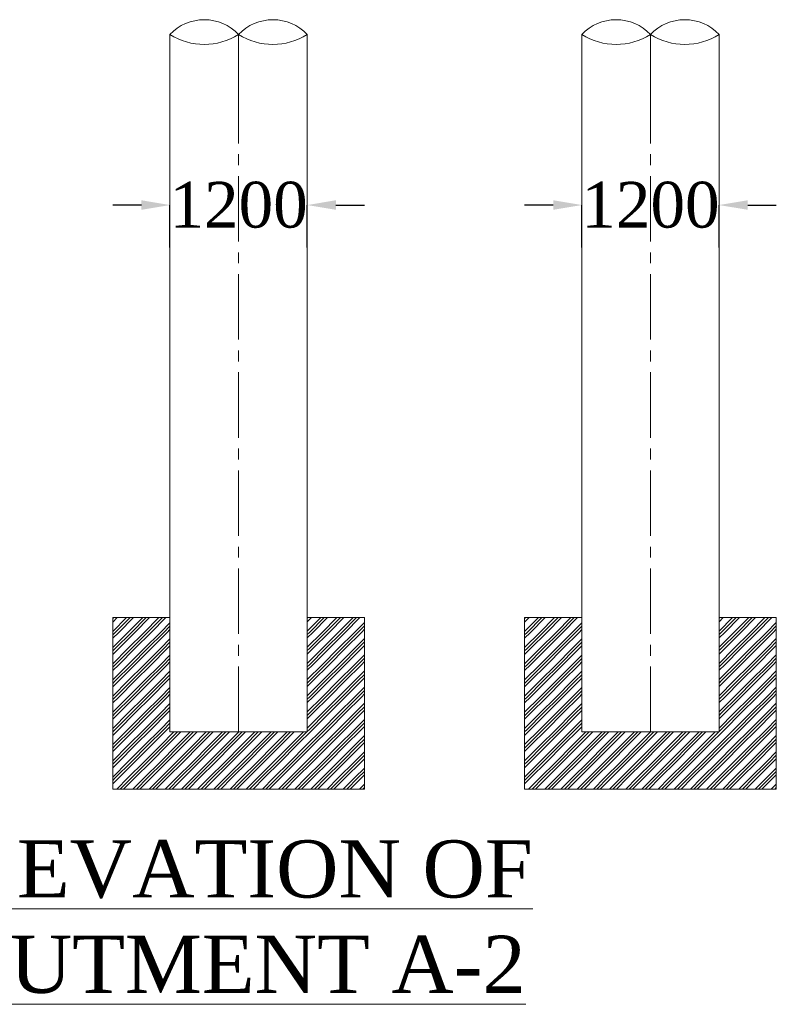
# Model space of a CAD drawing. Header units: millimetres. Extents: x 103078 to 25259364, y -3207472 to 1158446.
# Tile 12 of 40: x 13500008 to 13513236, y 1028716 to 1045925. Entities that reach past the tile are written whole.
import ezdxf

# ---------------------------------------------------------------- set-up
doc = ezdxf.new("R2010")
doc.units = ezdxf.units.MM
doc.header["$LTSCALE"] = 60
doc.header["$MEASUREMENT"] = 0
doc.linetypes.add('CENTER2', pattern=[28.575, 19.05, -3.175, 3.175, -3.175])
doc.layers.add('TEXT', color=7, linetype='Continuous')
doc.styles.add('PDF Arial Bold', font='times.ttf')
doc.dimstyles.get("Standard").update_dxf_attribs({"dimtxt": 400, "dimasz": 215, "dimexe": 0.18, "dimexo": 0.0625, "dimgap": 0.09, "dimtad": 0, "dimtih": 1, "dimtoh": 1, "dimdec": 0, "dimzin": 4, "dimdsep": 46, "dimtxsty": 'Standard', "dimblk": 'OPEN90', "dimcen": 0, "dimadec": 0, "dimazin": 1, "dimtfac": 1, "dimtdec": 0, "dimtix": 1, "dimtofl": 0, "dimtmove": 0, "dimatfit": 3, "dimldrblk": 'OPEN30', "dimfxl": 1, "dimtolj": 1, "dimtzin": 0, "dimarcsym": 0})

# ---------------------------------------------------------------- blocks, each defined once
blk = doc.blocks.new('*D357')
at = {"color": 0, "linetype": 'Continuous', "lineweight": -2, "ltscale": 2, "transparency": 16777216}
for p, q in [((13502136, 1042685), (13501636, 1042685)), ((13502636, 1041942), (13502636, 1042686)), ((13505036, 1041942), (13505036, 1042686)), ((13505536, 1042685), (13506036, 1042685))]:
    blk.add_line(p, q, dxfattribs=at)
at = {"color": 0, "linetype": 'Continuous', "lineweight": 9, "ltscale": 2, "transparency": 16777216}
for points in [[(13502136, 1042769), (13502136, 1042602), (13502636, 1042685)], [(13505536, 1042769), (13505536, 1042602), (13505036, 1042685)]]:
    blk.add_solid(points, dxfattribs=at)
at = {"layer": 'Defpoints', "color": 0, "linetype": 'Continuous', "lineweight": 9, "ltscale": 2, "transparency": 16777216}
for p in [(13505036, 1042685), (13502636, 1041942), (13505036, 1041942)]:
    blk.add_point(p, dxfattribs=at)
at = {"color": 0, "linetype": 'Continuous', "lineweight": 9, "ltscale": 2, "transparency": 16777216, "insert": (13503836, 1042685), "char_height": 500, "attachment_point": 5, "style": 'PDF Arial Bold'}
blk.add_mtext('\\A1;{\\H1.6x;1200}', dxfattribs=at)
blk = doc.blocks.new('*D358')
at = {"color": 0, "linetype": 'Continuous', "lineweight": -2, "ltscale": 2, "transparency": 16777216}
for p, q in [((13502136, 1042685), (13501636, 1042685)), ((13502636, 1041942), (13502636, 1042686)), ((13505036, 1041942), (13505036, 1042686)), ((13505536, 1042685), (13506036, 1042685))]:
    blk.add_line(p, q, dxfattribs=at)
at = {"color": 0, "linetype": 'Continuous', "lineweight": 9, "ltscale": 2, "transparency": 16777216}
for points in [[(13502136, 1042769), (13502136, 1042602), (13502636, 1042685)], [(13505536, 1042769), (13505536, 1042602), (13505036, 1042685)]]:
    blk.add_solid(points, dxfattribs=at)
at = {"layer": 'Defpoints', "color": 0, "linetype": 'Continuous', "lineweight": 9, "ltscale": 2, "transparency": 16777216}
for p in [(13505036, 1042685), (13502636, 1041942), (13505036, 1041942)]:
    blk.add_point(p, dxfattribs=at)
at = {"color": 0, "linetype": 'Continuous', "lineweight": 9, "ltscale": 2, "transparency": 16777216, "insert": (13503836, 1042685), "char_height": 500, "attachment_point": 5, "style": 'PDF Arial Bold'}
blk.add_mtext('\\A1;{\\H1.6x;1200}', dxfattribs=at)
blk = doc.blocks.new('*D359')
at = {"color": 0, "linetype": 'Continuous', "lineweight": -2, "ltscale": 2, "transparency": 16777216}
for p, q in [((13502136, 1042685), (13501636, 1042685)), ((13502636, 1041942), (13502636, 1042686)), ((13505036, 1041942), (13505036, 1042686)), ((13505536, 1042685), (13506036, 1042685))]:
    blk.add_line(p, q, dxfattribs=at)
at = {"color": 0, "linetype": 'Continuous', "lineweight": 9, "ltscale": 2, "transparency": 16777216}
for points in [[(13502136, 1042769), (13502136, 1042602), (13502636, 1042685)], [(13505536, 1042769), (13505536, 1042602), (13505036, 1042685)]]:
    blk.add_solid(points, dxfattribs=at)
at = {"layer": 'Defpoints', "color": 0, "linetype": 'Continuous', "lineweight": 9, "ltscale": 2, "transparency": 16777216}
for p in [(13505036, 1042685), (13502636, 1041942), (13505036, 1041942)]:
    blk.add_point(p, dxfattribs=at)
at = {"color": 0, "linetype": 'Continuous', "lineweight": 9, "ltscale": 2, "transparency": 16777216, "insert": (13503836, 1042685), "char_height": 500, "attachment_point": 5, "style": 'PDF Arial Bold'}
blk.add_mtext('\\A1;{\\H1.6x;1200}', dxfattribs=at)
blk = doc.blocks.new('*D360')
at = {"color": 0, "linetype": 'Continuous', "lineweight": -2, "ltscale": 2, "transparency": 16777216}
for p, q in [((13502136, 1042685), (13501636, 1042685)), ((13502636, 1041942), (13502636, 1042686)), ((13505036, 1041942), (13505036, 1042686)), ((13505536, 1042685), (13506036, 1042685))]:
    blk.add_line(p, q, dxfattribs=at)
at = {"color": 0, "linetype": 'Continuous', "lineweight": 9, "ltscale": 2, "transparency": 16777216}
for points in [[(13502136, 1042769), (13502136, 1042602), (13502636, 1042685)], [(13505536, 1042769), (13505536, 1042602), (13505036, 1042685)]]:
    blk.add_solid(points, dxfattribs=at)
at = {"layer": 'Defpoints', "color": 0, "linetype": 'Continuous', "lineweight": 9, "ltscale": 2, "transparency": 16777216}
for p in [(13505036, 1042685), (13502636, 1041942), (13505036, 1041942)]:
    blk.add_point(p, dxfattribs=at)
at = {"color": 0, "linetype": 'Continuous', "lineweight": 9, "ltscale": 2, "transparency": 16777216, "insert": (13503836, 1042685), "char_height": 500, "attachment_point": 5, "style": 'PDF Arial Bold'}
blk.add_mtext('\\A1;{\\H1.6x;1200}', dxfattribs=at)
blk = doc.blocks.new('*D361')
at = {"color": 0, "linetype": 'Continuous', "lineweight": -2, "ltscale": 2, "transparency": 16777216}
for p, q in [((13502136, 1042685), (13501636, 1042685)), ((13502636, 1041942), (13502636, 1042686)), ((13505036, 1041942), (13505036, 1042686)), ((13505536, 1042685), (13506036, 1042685))]:
    blk.add_line(p, q, dxfattribs=at)
at = {"color": 0, "linetype": 'Continuous', "lineweight": 9, "ltscale": 2, "transparency": 16777216}
for points in [[(13502136, 1042769), (13502136, 1042602), (13502636, 1042685)], [(13505536, 1042769), (13505536, 1042602), (13505036, 1042685)]]:
    blk.add_solid(points, dxfattribs=at)
at = {"layer": 'Defpoints', "color": 0, "linetype": 'Continuous', "lineweight": 9, "ltscale": 2, "transparency": 16777216}
for p in [(13505036, 1042685), (13502636, 1041942), (13505036, 1041942)]:
    blk.add_point(p, dxfattribs=at)
at = {"color": 0, "linetype": 'Continuous', "lineweight": 9, "ltscale": 2, "transparency": 16777216, "insert": (13503836, 1042685), "char_height": 500, "attachment_point": 5, "style": 'PDF Arial Bold'}
blk.add_mtext('\\A1;{\\H1.6x;1200}', dxfattribs=at)
blk = doc.blocks.new('*D362')
at = {"color": 0, "linetype": 'Continuous', "lineweight": -2, "ltscale": 2, "transparency": 16777216}
for p, q in [((13502136, 1042685), (13501636, 1042685)), ((13502636, 1041942), (13502636, 1042686)), ((13505036, 1041942), (13505036, 1042686)), ((13505536, 1042685), (13506036, 1042685))]:
    blk.add_line(p, q, dxfattribs=at)
at = {"color": 0, "linetype": 'Continuous', "lineweight": 9, "ltscale": 2, "transparency": 16777216}
for points in [[(13502136, 1042769), (13502136, 1042602), (13502636, 1042685)], [(13505536, 1042769), (13505536, 1042602), (13505036, 1042685)]]:
    blk.add_solid(points, dxfattribs=at)
at = {"layer": 'Defpoints', "color": 0, "linetype": 'Continuous', "lineweight": 9, "ltscale": 2, "transparency": 16777216}
for p in [(13505036, 1042685), (13502636, 1041942), (13505036, 1041942)]:
    blk.add_point(p, dxfattribs=at)
at = {"color": 0, "linetype": 'Continuous', "lineweight": 9, "ltscale": 2, "transparency": 16777216, "insert": (13503836, 1042685), "char_height": 500, "attachment_point": 5, "style": 'PDF Arial Bold'}
blk.add_mtext('\\A1;{\\H1.6x;1200}', dxfattribs=at)
blk = doc.blocks.new('*D363')
at = {"color": 0, "linetype": 'Continuous', "lineweight": -2, "ltscale": 2, "transparency": 16777216}
for p, q in [((13502136, 1042685), (13501636, 1042685)), ((13502636, 1041942), (13502636, 1042686)), ((13505036, 1041942), (13505036, 1042686)), ((13505536, 1042685), (13506036, 1042685))]:
    blk.add_line(p, q, dxfattribs=at)
at = {"color": 0, "linetype": 'Continuous', "lineweight": 9, "ltscale": 2, "transparency": 16777216}
for points in [[(13502136, 1042769), (13502136, 1042602), (13502636, 1042685)], [(13505536, 1042769), (13505536, 1042602), (13505036, 1042685)]]:
    blk.add_solid(points, dxfattribs=at)
at = {"layer": 'Defpoints', "color": 0, "linetype": 'Continuous', "lineweight": 9, "ltscale": 2, "transparency": 16777216}
for p in [(13505036, 1042685), (13502636, 1041942), (13505036, 1041942)]:
    blk.add_point(p, dxfattribs=at)
at = {"color": 0, "linetype": 'Continuous', "lineweight": 9, "ltscale": 2, "transparency": 16777216, "insert": (13503836, 1042685), "char_height": 500, "attachment_point": 5, "style": 'PDF Arial Bold'}
blk.add_mtext('\\A1;{\\H1.6x;1200}', dxfattribs=at)
blk = doc.blocks.new('*D364')
at = {"color": 0, "linetype": 'Continuous', "lineweight": -2, "ltscale": 2, "transparency": 16777216}
for p, q in [((13502136, 1042685), (13501636, 1042685)), ((13502636, 1041942), (13502636, 1042686)), ((13505036, 1041942), (13505036, 1042686)), ((13505536, 1042685), (13506036, 1042685))]:
    blk.add_line(p, q, dxfattribs=at)
at = {"color": 0, "linetype": 'Continuous', "lineweight": 9, "ltscale": 2, "transparency": 16777216}
for points in [[(13502136, 1042769), (13502136, 1042602), (13502636, 1042685)], [(13505536, 1042769), (13505536, 1042602), (13505036, 1042685)]]:
    blk.add_solid(points, dxfattribs=at)
at = {"layer": 'Defpoints', "color": 0, "linetype": 'Continuous', "lineweight": 9, "ltscale": 2, "transparency": 16777216}
for p in [(13505036, 1042685), (13502636, 1041942), (13505036, 1041942)]:
    blk.add_point(p, dxfattribs=at)
at = {"color": 0, "linetype": 'Continuous', "lineweight": 9, "ltscale": 2, "transparency": 16777216, "insert": (13503836, 1042685), "char_height": 500, "attachment_point": 5, "style": 'PDF Arial Bold'}
blk.add_mtext('\\A1;{\\H1.6x;1200}', dxfattribs=at)
blk = doc.blocks.new('*D365')
at = {"color": 0, "linetype": 'Continuous', "lineweight": -2, "ltscale": 2, "transparency": 16777216}
for p, q in [((13502136, 1042685), (13501636, 1042685)), ((13502636, 1041942), (13502636, 1042686)), ((13505036, 1041942), (13505036, 1042686)), ((13505536, 1042685), (13506036, 1042685))]:
    blk.add_line(p, q, dxfattribs=at)
at = {"color": 0, "linetype": 'Continuous', "lineweight": 9, "ltscale": 2, "transparency": 16777216}
for points in [[(13502136, 1042769), (13502136, 1042602), (13502636, 1042685)], [(13505536, 1042769), (13505536, 1042602), (13505036, 1042685)]]:
    blk.add_solid(points, dxfattribs=at)
at = {"layer": 'Defpoints', "color": 0, "linetype": 'Continuous', "lineweight": 9, "ltscale": 2, "transparency": 16777216}
for p in [(13505036, 1042685), (13502636, 1041942), (13505036, 1041942)]:
    blk.add_point(p, dxfattribs=at)
at = {"color": 0, "linetype": 'Continuous', "lineweight": 9, "ltscale": 2, "transparency": 16777216, "insert": (13503836, 1042685), "char_height": 500, "attachment_point": 5, "style": 'PDF Arial Bold'}
blk.add_mtext('\\A1;{\\H1.6x;1200}', dxfattribs=at)
blk = doc.blocks.new('*D366')
at = {"color": 0, "linetype": 'Continuous', "lineweight": -2, "ltscale": 2, "transparency": 16777216}
for p, q in [((13502136, 1042685), (13501636, 1042685)), ((13502636, 1041942), (13502636, 1042686)), ((13505036, 1041942), (13505036, 1042686)), ((13505536, 1042685), (13506036, 1042685))]:
    blk.add_line(p, q, dxfattribs=at)
at = {"color": 0, "linetype": 'Continuous', "lineweight": 9, "ltscale": 2, "transparency": 16777216}
for points in [[(13502136, 1042769), (13502136, 1042602), (13502636, 1042685)], [(13505536, 1042769), (13505536, 1042602), (13505036, 1042685)]]:
    blk.add_solid(points, dxfattribs=at)
at = {"layer": 'Defpoints', "color": 0, "linetype": 'Continuous', "lineweight": 9, "ltscale": 2, "transparency": 16777216}
for p in [(13505036, 1042685), (13502636, 1041942), (13505036, 1041942)]:
    blk.add_point(p, dxfattribs=at)
at = {"color": 0, "linetype": 'Continuous', "lineweight": 9, "ltscale": 2, "transparency": 16777216, "insert": (13503836, 1042685), "char_height": 500, "attachment_point": 5, "style": 'PDF Arial Bold'}
blk.add_mtext('\\A1;{\\H1.6x;1200}', dxfattribs=at)
blk = doc.blocks.new('*D367')
at = {"color": 0, "linetype": 'Continuous', "lineweight": -2, "ltscale": 2, "transparency": 16777216}
for p, q in [((13502136, 1042685), (13501636, 1042685)), ((13502636, 1041942), (13502636, 1042686)), ((13505036, 1041942), (13505036, 1042686)), ((13505536, 1042685), (13506036, 1042685))]:
    blk.add_line(p, q, dxfattribs=at)
at = {"color": 0, "linetype": 'Continuous', "lineweight": 9, "ltscale": 2, "transparency": 16777216}
for points in [[(13502136, 1042769), (13502136, 1042602), (13502636, 1042685)], [(13505536, 1042769), (13505536, 1042602), (13505036, 1042685)]]:
    blk.add_solid(points, dxfattribs=at)
at = {"layer": 'Defpoints', "color": 0, "linetype": 'Continuous', "lineweight": 9, "ltscale": 2, "transparency": 16777216}
for p in [(13505036, 1042685), (13502636, 1041942), (13505036, 1041942)]:
    blk.add_point(p, dxfattribs=at)
at = {"color": 0, "linetype": 'Continuous', "lineweight": 9, "ltscale": 2, "transparency": 16777216, "insert": (13503836, 1042685), "char_height": 500, "attachment_point": 5, "style": 'PDF Arial Bold'}
blk.add_mtext('\\A1;{\\H1.6x;1200}', dxfattribs=at)
blk = doc.blocks.new('*D368')
at = {"color": 0, "linetype": 'Continuous', "lineweight": -2, "ltscale": 2, "transparency": 16777216}
for p, q in [((13502136, 1042685), (13501636, 1042685)), ((13502636, 1041942), (13502636, 1042686)), ((13505036, 1041942), (13505036, 1042686)), ((13505536, 1042685), (13506036, 1042685))]:
    blk.add_line(p, q, dxfattribs=at)
at = {"color": 0, "linetype": 'Continuous', "lineweight": 9, "ltscale": 2, "transparency": 16777216}
for points in [[(13502136, 1042769), (13502136, 1042602), (13502636, 1042685)], [(13505536, 1042769), (13505536, 1042602), (13505036, 1042685)]]:
    blk.add_solid(points, dxfattribs=at)
at = {"layer": 'Defpoints', "color": 0, "linetype": 'Continuous', "lineweight": 9, "ltscale": 2, "transparency": 16777216}
for p in [(13505036, 1042685), (13502636, 1041942), (13505036, 1041942)]:
    blk.add_point(p, dxfattribs=at)
at = {"color": 0, "linetype": 'Continuous', "lineweight": 9, "ltscale": 2, "transparency": 16777216, "insert": (13503836, 1042685), "char_height": 500, "attachment_point": 5, "style": 'PDF Arial Bold'}
blk.add_mtext('\\A1;{\\H1.6x;1200}', dxfattribs=at)
blk = doc.blocks.new('*D369')
at = {"color": 0, "linetype": 'Continuous', "lineweight": -2, "ltscale": 2, "transparency": 16777216}
for p, q in [((13502136, 1042685), (13501636, 1042685)), ((13502636, 1041942), (13502636, 1042686)), ((13505036, 1041942), (13505036, 1042686)), ((13505536, 1042685), (13506036, 1042685))]:
    blk.add_line(p, q, dxfattribs=at)
at = {"color": 0, "linetype": 'Continuous', "lineweight": 9, "ltscale": 2, "transparency": 16777216}
for points in [[(13502136, 1042769), (13502136, 1042602), (13502636, 1042685)], [(13505536, 1042769), (13505536, 1042602), (13505036, 1042685)]]:
    blk.add_solid(points, dxfattribs=at)
at = {"layer": 'Defpoints', "color": 0, "linetype": 'Continuous', "lineweight": 9, "ltscale": 2, "transparency": 16777216}
for p in [(13505036, 1042685), (13502636, 1041942), (13505036, 1041942)]:
    blk.add_point(p, dxfattribs=at)
at = {"color": 0, "linetype": 'Continuous', "lineweight": 9, "ltscale": 2, "transparency": 16777216, "insert": (13503836, 1042685), "char_height": 500, "attachment_point": 5, "style": 'PDF Arial Bold'}
blk.add_mtext('\\A1;{\\H1.6x;1200}', dxfattribs=at)
blk = doc.blocks.new('*D370')
at = {"color": 0, "linetype": 'Continuous', "lineweight": -2, "ltscale": 2, "transparency": 16777216}
for p, q in [((13502136, 1042685), (13501636, 1042685)), ((13502636, 1041942), (13502636, 1042686)), ((13505036, 1041942), (13505036, 1042686)), ((13505536, 1042685), (13506036, 1042685))]:
    blk.add_line(p, q, dxfattribs=at)
at = {"color": 0, "linetype": 'Continuous', "lineweight": 9, "ltscale": 2, "transparency": 16777216}
for points in [[(13502136, 1042769), (13502136, 1042602), (13502636, 1042685)], [(13505536, 1042769), (13505536, 1042602), (13505036, 1042685)]]:
    blk.add_solid(points, dxfattribs=at)
at = {"layer": 'Defpoints', "color": 0, "linetype": 'Continuous', "lineweight": 9, "ltscale": 2, "transparency": 16777216}
for p in [(13505036, 1042685), (13502636, 1041942), (13505036, 1041942)]:
    blk.add_point(p, dxfattribs=at)
at = {"color": 0, "linetype": 'Continuous', "lineweight": 9, "ltscale": 2, "transparency": 16777216, "insert": (13503836, 1042685), "char_height": 500, "attachment_point": 5, "style": 'PDF Arial Bold'}
blk.add_mtext('\\A1;{\\H1.6x;1200}', dxfattribs=at)
blk = doc.blocks.new('*D371')
at = {"color": 0, "linetype": 'Continuous', "lineweight": -2, "ltscale": 2, "transparency": 16777216}
for p, q in [((13502136, 1042685), (13501636, 1042685)), ((13502636, 1041942), (13502636, 1042686)), ((13505036, 1041942), (13505036, 1042686)), ((13505536, 1042685), (13506036, 1042685))]:
    blk.add_line(p, q, dxfattribs=at)
at = {"color": 0, "linetype": 'Continuous', "lineweight": 9, "ltscale": 2, "transparency": 16777216}
for points in [[(13502136, 1042769), (13502136, 1042602), (13502636, 1042685)], [(13505536, 1042769), (13505536, 1042602), (13505036, 1042685)]]:
    blk.add_solid(points, dxfattribs=at)
at = {"layer": 'Defpoints', "color": 0, "linetype": 'Continuous', "lineweight": 9, "ltscale": 2, "transparency": 16777216}
for p in [(13505036, 1042685), (13502636, 1041942), (13505036, 1041942)]:
    blk.add_point(p, dxfattribs=at)
at = {"color": 0, "linetype": 'Continuous', "lineweight": 9, "ltscale": 2, "transparency": 16777216, "insert": (13503836, 1042685), "char_height": 500, "attachment_point": 5, "style": 'PDF Arial Bold'}
blk.add_mtext('\\A1;{\\H1.6x;1200}', dxfattribs=at)
blk = doc.blocks.new('*D372')
at = {"color": 0, "linetype": 'Continuous', "lineweight": -2, "ltscale": 2, "transparency": 16777216}
for p, q in [((13502136, 1042685), (13501636, 1042685)), ((13502636, 1041942), (13502636, 1042686)), ((13505036, 1041942), (13505036, 1042686)), ((13505536, 1042685), (13506036, 1042685))]:
    blk.add_line(p, q, dxfattribs=at)
at = {"color": 0, "linetype": 'Continuous', "lineweight": 9, "ltscale": 2, "transparency": 16777216}
for points in [[(13502136, 1042769), (13502136, 1042602), (13502636, 1042685)], [(13505536, 1042769), (13505536, 1042602), (13505036, 1042685)]]:
    blk.add_solid(points, dxfattribs=at)
at = {"layer": 'Defpoints', "color": 0, "linetype": 'Continuous', "lineweight": 9, "ltscale": 2, "transparency": 16777216}
for p in [(13505036, 1042685), (13502636, 1041942), (13505036, 1041942)]:
    blk.add_point(p, dxfattribs=at)
at = {"color": 0, "linetype": 'Continuous', "lineweight": 9, "ltscale": 2, "transparency": 16777216, "insert": (13503836, 1042685), "char_height": 500, "attachment_point": 5, "style": 'PDF Arial Bold'}
blk.add_mtext('\\A1;{\\H1.6x;1200}', dxfattribs=at)
blk = doc.blocks.new('*D341')
at = {"color": 0, "linetype": 'Continuous', "lineweight": -2, "ltscale": 2, "transparency": 16777216}
for p, q in [((13509336, 1042685), (13508836, 1042685)), ((13509836, 1041942), (13509836, 1042686)), ((13512236, 1041942), (13512236, 1042686)), ((13512736, 1042685), (13513236, 1042685))]:
    blk.add_line(p, q, dxfattribs=at)
at = {"color": 0, "linetype": 'Continuous', "lineweight": 9, "ltscale": 2, "transparency": 16777216}
for points in [[(13509336, 1042769), (13509336, 1042602), (13509836, 1042685)], [(13512736, 1042769), (13512736, 1042602), (13512236, 1042685)]]:
    blk.add_solid(points, dxfattribs=at)
at = {"layer": 'Defpoints', "color": 0, "linetype": 'Continuous', "lineweight": 9, "ltscale": 2, "transparency": 16777216}
for p in [(13512236, 1042685), (13509836, 1041942), (13512236, 1041942)]:
    blk.add_point(p, dxfattribs=at)
at = {"color": 0, "linetype": 'Continuous', "lineweight": 9, "ltscale": 2, "transparency": 16777216, "insert": (13511036, 1042685), "char_height": 500, "attachment_point": 5, "style": 'PDF Arial Bold'}
blk.add_mtext('\\A1;{\\H1.6x;1200}', dxfattribs=at)
blk = doc.blocks.new('*D342')
at = {"color": 0, "linetype": 'Continuous', "lineweight": -2, "ltscale": 2, "transparency": 16777216}
for p, q in [((13509336, 1042685), (13508836, 1042685)), ((13509836, 1041942), (13509836, 1042686)), ((13512236, 1041942), (13512236, 1042686)), ((13512736, 1042685), (13513236, 1042685))]:
    blk.add_line(p, q, dxfattribs=at)
at = {"color": 0, "linetype": 'Continuous', "lineweight": 9, "ltscale": 2, "transparency": 16777216}
for points in [[(13509336, 1042769), (13509336, 1042602), (13509836, 1042685)], [(13512736, 1042769), (13512736, 1042602), (13512236, 1042685)]]:
    blk.add_solid(points, dxfattribs=at)
at = {"layer": 'Defpoints', "color": 0, "linetype": 'Continuous', "lineweight": 9, "ltscale": 2, "transparency": 16777216}
for p in [(13512236, 1042685), (13509836, 1041942), (13512236, 1041942)]:
    blk.add_point(p, dxfattribs=at)
at = {"color": 0, "linetype": 'Continuous', "lineweight": 9, "ltscale": 2, "transparency": 16777216, "insert": (13511036, 1042685), "char_height": 500, "attachment_point": 5, "style": 'PDF Arial Bold'}
blk.add_mtext('\\A1;{\\H1.6x;1200}', dxfattribs=at)
blk = doc.blocks.new('*D343')
at = {"color": 0, "linetype": 'Continuous', "lineweight": -2, "ltscale": 2, "transparency": 16777216}
for p, q in [((13509336, 1042685), (13508836, 1042685)), ((13509836, 1041942), (13509836, 1042686)), ((13512236, 1041942), (13512236, 1042686)), ((13512736, 1042685), (13513236, 1042685))]:
    blk.add_line(p, q, dxfattribs=at)
at = {"color": 0, "linetype": 'Continuous', "lineweight": 9, "ltscale": 2, "transparency": 16777216}
for points in [[(13509336, 1042769), (13509336, 1042602), (13509836, 1042685)], [(13512736, 1042769), (13512736, 1042602), (13512236, 1042685)]]:
    blk.add_solid(points, dxfattribs=at)
at = {"layer": 'Defpoints', "color": 0, "linetype": 'Continuous', "lineweight": 9, "ltscale": 2, "transparency": 16777216}
for p in [(13512236, 1042685), (13509836, 1041942), (13512236, 1041942)]:
    blk.add_point(p, dxfattribs=at)
at = {"color": 0, "linetype": 'Continuous', "lineweight": 9, "ltscale": 2, "transparency": 16777216, "insert": (13511036, 1042685), "char_height": 500, "attachment_point": 5, "style": 'PDF Arial Bold'}
blk.add_mtext('\\A1;{\\H1.6x;1200}', dxfattribs=at)
blk = doc.blocks.new('*D344')
at = {"color": 0, "linetype": 'Continuous', "lineweight": -2, "ltscale": 2, "transparency": 16777216}
for p, q in [((13509336, 1042685), (13508836, 1042685)), ((13509836, 1041942), (13509836, 1042686)), ((13512236, 1041942), (13512236, 1042686)), ((13512736, 1042685), (13513236, 1042685))]:
    blk.add_line(p, q, dxfattribs=at)
at = {"color": 0, "linetype": 'Continuous', "lineweight": 9, "ltscale": 2, "transparency": 16777216}
for points in [[(13509336, 1042769), (13509336, 1042602), (13509836, 1042685)], [(13512736, 1042769), (13512736, 1042602), (13512236, 1042685)]]:
    blk.add_solid(points, dxfattribs=at)
at = {"layer": 'Defpoints', "color": 0, "linetype": 'Continuous', "lineweight": 9, "ltscale": 2, "transparency": 16777216}
for p in [(13512236, 1042685), (13509836, 1041942), (13512236, 1041942)]:
    blk.add_point(p, dxfattribs=at)
at = {"color": 0, "linetype": 'Continuous', "lineweight": 9, "ltscale": 2, "transparency": 16777216, "insert": (13511036, 1042685), "char_height": 500, "attachment_point": 5, "style": 'PDF Arial Bold'}
blk.add_mtext('\\A1;{\\H1.6x;1200}', dxfattribs=at)
blk = doc.blocks.new('*D345')
at = {"color": 0, "linetype": 'Continuous', "lineweight": -2, "ltscale": 2, "transparency": 16777216}
for p, q in [((13509336, 1042685), (13508836, 1042685)), ((13509836, 1041942), (13509836, 1042686)), ((13512236, 1041942), (13512236, 1042686)), ((13512736, 1042685), (13513236, 1042685))]:
    blk.add_line(p, q, dxfattribs=at)
at = {"color": 0, "linetype": 'Continuous', "lineweight": 9, "ltscale": 2, "transparency": 16777216}
for points in [[(13509336, 1042769), (13509336, 1042602), (13509836, 1042685)], [(13512736, 1042769), (13512736, 1042602), (13512236, 1042685)]]:
    blk.add_solid(points, dxfattribs=at)
at = {"layer": 'Defpoints', "color": 0, "linetype": 'Continuous', "lineweight": 9, "ltscale": 2, "transparency": 16777216}
for p in [(13512236, 1042685), (13509836, 1041942), (13512236, 1041942)]:
    blk.add_point(p, dxfattribs=at)
at = {"color": 0, "linetype": 'Continuous', "lineweight": 9, "ltscale": 2, "transparency": 16777216, "insert": (13511036, 1042685), "char_height": 500, "attachment_point": 5, "style": 'PDF Arial Bold'}
blk.add_mtext('\\A1;{\\H1.6x;1200}', dxfattribs=at)
blk = doc.blocks.new('*D346')
at = {"color": 0, "linetype": 'Continuous', "lineweight": -2, "ltscale": 2, "transparency": 16777216}
for p, q in [((13509336, 1042685), (13508836, 1042685)), ((13509836, 1041942), (13509836, 1042686)), ((13512236, 1041942), (13512236, 1042686)), ((13512736, 1042685), (13513236, 1042685))]:
    blk.add_line(p, q, dxfattribs=at)
at = {"color": 0, "linetype": 'Continuous', "lineweight": 9, "ltscale": 2, "transparency": 16777216}
for points in [[(13509336, 1042769), (13509336, 1042602), (13509836, 1042685)], [(13512736, 1042769), (13512736, 1042602), (13512236, 1042685)]]:
    blk.add_solid(points, dxfattribs=at)
at = {"layer": 'Defpoints', "color": 0, "linetype": 'Continuous', "lineweight": 9, "ltscale": 2, "transparency": 16777216}
for p in [(13512236, 1042685), (13509836, 1041942), (13512236, 1041942)]:
    blk.add_point(p, dxfattribs=at)
at = {"color": 0, "linetype": 'Continuous', "lineweight": 9, "ltscale": 2, "transparency": 16777216, "insert": (13511036, 1042685), "char_height": 500, "attachment_point": 5, "style": 'PDF Arial Bold'}
blk.add_mtext('\\A1;{\\H1.6x;1200}', dxfattribs=at)
blk = doc.blocks.new('*D347')
at = {"color": 0, "linetype": 'Continuous', "lineweight": -2, "ltscale": 2, "transparency": 16777216}
for p, q in [((13509336, 1042685), (13508836, 1042685)), ((13509836, 1041942), (13509836, 1042686)), ((13512236, 1041942), (13512236, 1042686)), ((13512736, 1042685), (13513236, 1042685))]:
    blk.add_line(p, q, dxfattribs=at)
at = {"color": 0, "linetype": 'Continuous', "lineweight": 9, "ltscale": 2, "transparency": 16777216}
for points in [[(13509336, 1042769), (13509336, 1042602), (13509836, 1042685)], [(13512736, 1042769), (13512736, 1042602), (13512236, 1042685)]]:
    blk.add_solid(points, dxfattribs=at)
at = {"layer": 'Defpoints', "color": 0, "linetype": 'Continuous', "lineweight": 9, "ltscale": 2, "transparency": 16777216}
for p in [(13512236, 1042685), (13509836, 1041942), (13512236, 1041942)]:
    blk.add_point(p, dxfattribs=at)
at = {"color": 0, "linetype": 'Continuous', "lineweight": 9, "ltscale": 2, "transparency": 16777216, "insert": (13511036, 1042685), "char_height": 500, "attachment_point": 5, "style": 'PDF Arial Bold'}
blk.add_mtext('\\A1;{\\H1.6x;1200}', dxfattribs=at)
blk = doc.blocks.new('*D348')
at = {"color": 0, "linetype": 'Continuous', "lineweight": -2, "ltscale": 2, "transparency": 16777216}
for p, q in [((13509336, 1042685), (13508836, 1042685)), ((13509836, 1041942), (13509836, 1042686)), ((13512236, 1041942), (13512236, 1042686)), ((13512736, 1042685), (13513236, 1042685))]:
    blk.add_line(p, q, dxfattribs=at)
at = {"color": 0, "linetype": 'Continuous', "lineweight": 9, "ltscale": 2, "transparency": 16777216}
for points in [[(13509336, 1042769), (13509336, 1042602), (13509836, 1042685)], [(13512736, 1042769), (13512736, 1042602), (13512236, 1042685)]]:
    blk.add_solid(points, dxfattribs=at)
at = {"layer": 'Defpoints', "color": 0, "linetype": 'Continuous', "lineweight": 9, "ltscale": 2, "transparency": 16777216}
for p in [(13512236, 1042685), (13509836, 1041942), (13512236, 1041942)]:
    blk.add_point(p, dxfattribs=at)
at = {"color": 0, "linetype": 'Continuous', "lineweight": 9, "ltscale": 2, "transparency": 16777216, "insert": (13511036, 1042685), "char_height": 500, "attachment_point": 5, "style": 'PDF Arial Bold'}
blk.add_mtext('\\A1;{\\H1.6x;1200}', dxfattribs=at)
blk = doc.blocks.new('*D349')
at = {"color": 0, "linetype": 'Continuous', "lineweight": -2, "ltscale": 2, "transparency": 16777216}
for p, q in [((13509336, 1042685), (13508836, 1042685)), ((13509836, 1041942), (13509836, 1042686)), ((13512236, 1041942), (13512236, 1042686)), ((13512736, 1042685), (13513236, 1042685))]:
    blk.add_line(p, q, dxfattribs=at)
at = {"color": 0, "linetype": 'Continuous', "lineweight": 9, "ltscale": 2, "transparency": 16777216}
for points in [[(13509336, 1042769), (13509336, 1042602), (13509836, 1042685)], [(13512736, 1042769), (13512736, 1042602), (13512236, 1042685)]]:
    blk.add_solid(points, dxfattribs=at)
at = {"layer": 'Defpoints', "color": 0, "linetype": 'Continuous', "lineweight": 9, "ltscale": 2, "transparency": 16777216}
for p in [(13512236, 1042685), (13509836, 1041942), (13512236, 1041942)]:
    blk.add_point(p, dxfattribs=at)
at = {"color": 0, "linetype": 'Continuous', "lineweight": 9, "ltscale": 2, "transparency": 16777216, "insert": (13511036, 1042685), "char_height": 500, "attachment_point": 5, "style": 'PDF Arial Bold'}
blk.add_mtext('\\A1;{\\H1.6x;1200}', dxfattribs=at)
blk = doc.blocks.new('*D350')
at = {"color": 0, "linetype": 'Continuous', "lineweight": -2, "ltscale": 2, "transparency": 16777216}
for p, q in [((13509336, 1042685), (13508836, 1042685)), ((13509836, 1041942), (13509836, 1042686)), ((13512236, 1041942), (13512236, 1042686)), ((13512736, 1042685), (13513236, 1042685))]:
    blk.add_line(p, q, dxfattribs=at)
at = {"color": 0, "linetype": 'Continuous', "lineweight": 9, "ltscale": 2, "transparency": 16777216}
for points in [[(13509336, 1042769), (13509336, 1042602), (13509836, 1042685)], [(13512736, 1042769), (13512736, 1042602), (13512236, 1042685)]]:
    blk.add_solid(points, dxfattribs=at)
at = {"layer": 'Defpoints', "color": 0, "linetype": 'Continuous', "lineweight": 9, "ltscale": 2, "transparency": 16777216}
for p in [(13512236, 1042685), (13509836, 1041942), (13512236, 1041942)]:
    blk.add_point(p, dxfattribs=at)
at = {"color": 0, "linetype": 'Continuous', "lineweight": 9, "ltscale": 2, "transparency": 16777216, "insert": (13511036, 1042685), "char_height": 500, "attachment_point": 5, "style": 'PDF Arial Bold'}
blk.add_mtext('\\A1;{\\H1.6x;1200}', dxfattribs=at)
blk = doc.blocks.new('*D351')
at = {"color": 0, "linetype": 'Continuous', "lineweight": -2, "ltscale": 2, "transparency": 16777216}
for p, q in [((13509336, 1042685), (13508836, 1042685)), ((13509836, 1041942), (13509836, 1042686)), ((13512236, 1041942), (13512236, 1042686)), ((13512736, 1042685), (13513236, 1042685))]:
    blk.add_line(p, q, dxfattribs=at)
at = {"color": 0, "linetype": 'Continuous', "lineweight": 9, "ltscale": 2, "transparency": 16777216}
for points in [[(13509336, 1042769), (13509336, 1042602), (13509836, 1042685)], [(13512736, 1042769), (13512736, 1042602), (13512236, 1042685)]]:
    blk.add_solid(points, dxfattribs=at)
at = {"layer": 'Defpoints', "color": 0, "linetype": 'Continuous', "lineweight": 9, "ltscale": 2, "transparency": 16777216}
for p in [(13512236, 1042685), (13509836, 1041942), (13512236, 1041942)]:
    blk.add_point(p, dxfattribs=at)
at = {"color": 0, "linetype": 'Continuous', "lineweight": 9, "ltscale": 2, "transparency": 16777216, "insert": (13511036, 1042685), "char_height": 500, "attachment_point": 5, "style": 'PDF Arial Bold'}
blk.add_mtext('\\A1;{\\H1.6x;1200}', dxfattribs=at)
blk = doc.blocks.new('*D352')
at = {"color": 0, "linetype": 'Continuous', "lineweight": -2, "ltscale": 2, "transparency": 16777216}
for p, q in [((13509336, 1042685), (13508836, 1042685)), ((13509836, 1041942), (13509836, 1042686)), ((13512236, 1041942), (13512236, 1042686)), ((13512736, 1042685), (13513236, 1042685))]:
    blk.add_line(p, q, dxfattribs=at)
at = {"color": 0, "linetype": 'Continuous', "lineweight": 9, "ltscale": 2, "transparency": 16777216}
for points in [[(13509336, 1042769), (13509336, 1042602), (13509836, 1042685)], [(13512736, 1042769), (13512736, 1042602), (13512236, 1042685)]]:
    blk.add_solid(points, dxfattribs=at)
at = {"layer": 'Defpoints', "color": 0, "linetype": 'Continuous', "lineweight": 9, "ltscale": 2, "transparency": 16777216}
for p in [(13512236, 1042685), (13509836, 1041942), (13512236, 1041942)]:
    blk.add_point(p, dxfattribs=at)
at = {"color": 0, "linetype": 'Continuous', "lineweight": 9, "ltscale": 2, "transparency": 16777216, "insert": (13511036, 1042685), "char_height": 500, "attachment_point": 5, "style": 'PDF Arial Bold'}
blk.add_mtext('\\A1;{\\H1.6x;1200}', dxfattribs=at)
blk = doc.blocks.new('*D353')
at = {"color": 0, "linetype": 'Continuous', "lineweight": -2, "ltscale": 2, "transparency": 16777216}
for p, q in [((13509336, 1042685), (13508836, 1042685)), ((13509836, 1041942), (13509836, 1042686)), ((13512236, 1041942), (13512236, 1042686)), ((13512736, 1042685), (13513236, 1042685))]:
    blk.add_line(p, q, dxfattribs=at)
at = {"color": 0, "linetype": 'Continuous', "lineweight": 9, "ltscale": 2, "transparency": 16777216}
for points in [[(13509336, 1042769), (13509336, 1042602), (13509836, 1042685)], [(13512736, 1042769), (13512736, 1042602), (13512236, 1042685)]]:
    blk.add_solid(points, dxfattribs=at)
at = {"layer": 'Defpoints', "color": 0, "linetype": 'Continuous', "lineweight": 9, "ltscale": 2, "transparency": 16777216}
for p in [(13512236, 1042685), (13509836, 1041942), (13512236, 1041942)]:
    blk.add_point(p, dxfattribs=at)
at = {"color": 0, "linetype": 'Continuous', "lineweight": 9, "ltscale": 2, "transparency": 16777216, "insert": (13511036, 1042685), "char_height": 500, "attachment_point": 5, "style": 'PDF Arial Bold'}
blk.add_mtext('\\A1;{\\H1.6x;1200}', dxfattribs=at)
blk = doc.blocks.new('*D354')
at = {"color": 0, "linetype": 'Continuous', "lineweight": -2, "ltscale": 2, "transparency": 16777216}
for p, q in [((13509336, 1042685), (13508836, 1042685)), ((13509836, 1041942), (13509836, 1042686)), ((13512236, 1041942), (13512236, 1042686)), ((13512736, 1042685), (13513236, 1042685))]:
    blk.add_line(p, q, dxfattribs=at)
at = {"color": 0, "linetype": 'Continuous', "lineweight": 9, "ltscale": 2, "transparency": 16777216}
for points in [[(13509336, 1042769), (13509336, 1042602), (13509836, 1042685)], [(13512736, 1042769), (13512736, 1042602), (13512236, 1042685)]]:
    blk.add_solid(points, dxfattribs=at)
at = {"layer": 'Defpoints', "color": 0, "linetype": 'Continuous', "lineweight": 9, "ltscale": 2, "transparency": 16777216}
for p in [(13512236, 1042685), (13509836, 1041942), (13512236, 1041942)]:
    blk.add_point(p, dxfattribs=at)
at = {"color": 0, "linetype": 'Continuous', "lineweight": 9, "ltscale": 2, "transparency": 16777216, "insert": (13511036, 1042685), "char_height": 500, "attachment_point": 5, "style": 'PDF Arial Bold'}
blk.add_mtext('\\A1;{\\H1.6x;1200}', dxfattribs=at)
blk = doc.blocks.new('*D355')
at = {"color": 0, "linetype": 'Continuous', "lineweight": -2, "ltscale": 2, "transparency": 16777216}
for p, q in [((13509336, 1042685), (13508836, 1042685)), ((13509836, 1041942), (13509836, 1042686)), ((13512236, 1041942), (13512236, 1042686)), ((13512736, 1042685), (13513236, 1042685))]:
    blk.add_line(p, q, dxfattribs=at)
at = {"color": 0, "linetype": 'Continuous', "lineweight": 9, "ltscale": 2, "transparency": 16777216}
for points in [[(13509336, 1042769), (13509336, 1042602), (13509836, 1042685)], [(13512736, 1042769), (13512736, 1042602), (13512236, 1042685)]]:
    blk.add_solid(points, dxfattribs=at)
at = {"layer": 'Defpoints', "color": 0, "linetype": 'Continuous', "lineweight": 9, "ltscale": 2, "transparency": 16777216}
for p in [(13512236, 1042685), (13509836, 1041942), (13512236, 1041942)]:
    blk.add_point(p, dxfattribs=at)
at = {"color": 0, "linetype": 'Continuous', "lineweight": 9, "ltscale": 2, "transparency": 16777216, "insert": (13511036, 1042685), "char_height": 500, "attachment_point": 5, "style": 'PDF Arial Bold'}
blk.add_mtext('\\A1;{\\H1.6x;1200}', dxfattribs=at)
blk = doc.blocks.new('*D356')
at = {"color": 0, "linetype": 'Continuous', "lineweight": -2, "ltscale": 2, "transparency": 16777216}
for p, q in [((13509336, 1042685), (13508836, 1042685)), ((13509836, 1041942), (13509836, 1042686)), ((13512236, 1041942), (13512236, 1042686)), ((13512736, 1042685), (13513236, 1042685))]:
    blk.add_line(p, q, dxfattribs=at)
at = {"color": 0, "linetype": 'Continuous', "lineweight": 9, "ltscale": 2, "transparency": 16777216}
for points in [[(13509336, 1042769), (13509336, 1042602), (13509836, 1042685)], [(13512736, 1042769), (13512736, 1042602), (13512236, 1042685)]]:
    blk.add_solid(points, dxfattribs=at)
at = {"layer": 'Defpoints', "color": 0, "linetype": 'Continuous', "lineweight": 9, "ltscale": 2, "transparency": 16777216}
for p in [(13512236, 1042685), (13509836, 1041942), (13512236, 1041942)]:
    blk.add_point(p, dxfattribs=at)
at = {"color": 0, "linetype": 'Continuous', "lineweight": 9, "ltscale": 2, "transparency": 16777216, "insert": (13511036, 1042685), "char_height": 500, "attachment_point": 5, "style": 'PDF Arial Bold'}
blk.add_mtext('\\A1;{\\H1.6x;1200}', dxfattribs=at)

msp = doc.modelspace()

# ---------------------------------------------------------------- hatches: boundary and pattern name
at = {"linetype": 'Continuous', "lineweight": 9, "ltscale": 2}
h = msp.add_hatch(dxfattribs=at)
h.set_pattern_fill('GOST_GROUND', scale=20)
h.set_pattern_definition([(45, (62630.17, 1459198.19), (282.8427125, 0), [400]), (45, (62690.17, 1459198.19), (282.8427125, 0), [400]), (45, (62750.17, 1459198.19), (282.8427125, 0), [400])])
h.paths.add_polyline_path([(13502635.7, 1035475.3), (13501635.7, 1035475.3), (13501635.7, 1032475.3), (13506035.7, 1032475.3), (13506035.7, 1035475.3), (13505035.7, 1035475.3), (13505035.7, 1033475.3), (13502635.7, 1033475.3)])
h = msp.add_hatch(dxfattribs=at)
h.set_pattern_fill('GOST_GROUND', scale=20)
h.set_pattern_definition([(45, (69830.17, 1459198.19), (282.8427125, 0), [400]), (45, (69890.17, 1459198.19), (282.8427125, 0), [400]), (45, (69950.17, 1459198.19), (282.8427125, 0), [400])])
h.paths.add_polyline_path([(13509835.7, 1035475.3), (13508835.7, 1035475.3), (13508835.7, 1032475.3), (13513235.7, 1032475.3), (13513235.7, 1035475.3), (13512235.7, 1035475.3), (13512235.7, 1033475.3), (13509835.7, 1033475.3)])

# ---------------------------------------------------------------- linework, layer by layer
at = {"color": 7, "linetype": 'Continuous', "lineweight": 9}
for p, q in [((13502635.7, 1033475.3), (13502635.7, 1045665.7)), ((13505035.7, 1033475.3), (13505035.7, 1045665.7)), ((13509835.7, 1033475.3), (13509835.7, 1045665.7)), ((13512235.7, 1033475.3), (13512235.7, 1045665.7))]:
    msp.add_line(p, q, dxfattribs=at)
at = {"color": 7, "linetype": 'Continuous', "lineweight": 9, "ltscale": 2}
for p, q in [((13502635.7, 1044096.7), (13502635.7, 1045665.7)), ((13503835.7, 1044096.7), (13503835.7, 1045665.7)), ((13505035.7, 1044096.7), (13505035.7, 1045665.7)), ((13509835.7, 1044096.7), (13509835.7, 1045665.7)), ((13511035.7, 1044096.7), (13511035.7, 1045665.7)), ((13512235.7, 1044096.7), (13512235.7, 1045665.7)), ((13501635.7, 1032475.3), (13501635.7, 1035475.3)), ((13501635.7, 1035475.3), (13502635.7, 1035475.3)), ((13506035.7, 1035475.3), (13505035.7, 1035475.3)), ((13506035.7, 1032475.3), (13506035.7, 1035475.3)), ((13508835.7, 1032475.3), (13508835.7, 1035475.3)), ((13508835.7, 1035475.3), (13509835.7, 1035475.3)), ((13513235.7, 1035475.3), (13512235.7, 1035475.3)), ((13513235.7, 1032475.3), (13513235.7, 1035475.3)), ((13505035.7, 1033475.3), (13502635.7, 1033475.3)), ((13512235.7, 1033475.3), (13509835.7, 1033475.3)), ((13501635.7, 1032475.3), (13506035.7, 1032475.3)), ((13508835.7, 1032475.3), (13513235.7, 1032475.3))]:
    msp.add_line(p, q, dxfattribs=at)
at = {"linetype": 'CENTER2', "lineweight": 9}
for p, q in [((13503835.7, 1033475.3), (13503835.7, 1045665.7)), ((13511035.7, 1033475.3), (13511035.7, 1045665.7))]:
    msp.add_line(p, q, dxfattribs=at)
at = {"color": 7, "linetype": 'Continuous', "lineweight": 9, "ltscale": 2}
for centre, radius, start, end in [((13503235.7, 1045100.4), 824.4, 43.29859, 136.70141), ((13504435.7, 1045100.4), 824.4, 43.29859, 136.70141), ((13510435.7, 1045100.4), 824.4, 43.29859, 136.70141), ((13511635.7, 1045100.4), 824.4, 43.29859, 136.70141), ((13503235.7, 1046615.5), 1123.4, 237.71871, 302.28129), ((13504435.7, 1046615.5), 1123.4, 237.71871, 302.28129), ((13510435.7, 1046615.5), 1123.4, 237.71871, 302.28129), ((13511635.7, 1046615.5), 1123.4, 237.71871, 302.28129)]:
    msp.add_arc(centre, radius, start, end, dxfattribs=at)

# ---------------------------------------------------------------- texts
at = {"layer": 'TEXT', "linetype": 'Continuous', "lineweight": 9, "insert": (13497737.9, 1031582.9), "char_height": 1000, "width": 16165.276, "attachment_point": 1}
msp.add_mtext('\\pxt31;{\\fTimes New Roman|b0|i0|c0|p18;\\L ELEVATION OF ABUTMENT A-2}', dxfattribs=at)

# ---------------------------------------------------------------- dimensions: what is measured, and where the dimension line sits
at = {"color": 7, "linetype": 'Continuous', "lineweight": 9, "ltscale": 2}
for base, p1, p2, picture, middle in [((13505035.7, 1042685.3), (13502635.7, 1041942.4), (13505035.7, 1041942.4), '*D357', (13503835.7, 1042685.3)), ((13505035.7, 1042685.3), (13502635.7, 1041942.4), (13505035.7, 1041942.4), '*D358', (13503835.7, 1042685.3)), ((13505035.7, 1042685.3), (13502635.7, 1041942.4), (13505035.7, 1041942.4), '*D359', (13503835.7, 1042685.3)), ((13505035.7, 1042685.3), (13502635.7, 1041942.4), (13505035.7, 1041942.4), '*D360', (13503835.7, 1042685.3)), ((13505035.7, 1042685.3), (13502635.7, 1041942.4), (13505035.7, 1041942.4), '*D361', (13503835.7, 1042685.3)), ((13505035.7, 1042685.3), (13502635.7, 1041942.4), (13505035.7, 1041942.4), '*D362', (13503835.7, 1042685.3)), ((13505035.7, 1042685.3), (13502635.7, 1041942.4), (13505035.7, 1041942.4), '*D363', (13503835.7, 1042685.3)), ((13505035.7, 1042685.3), (13502635.7, 1041942.4), (13505035.7, 1041942.4), '*D364', (13503835.7, 1042685.3)), ((13505035.7, 1042685.3), (13502635.7, 1041942.4), (13505035.7, 1041942.4), '*D365', (13503835.7, 1042685.3)), ((13505035.7, 1042685.3), (13502635.7, 1041942.4), (13505035.7, 1041942.4), '*D366', (13503835.7, 1042685.3)), ((13505035.7, 1042685.3), (13502635.7, 1041942.4), (13505035.7, 1041942.4), '*D367', (13503835.7, 1042685.3)), ((13505035.7, 1042685.3), (13502635.7, 1041942.4), (13505035.7, 1041942.4), '*D368', (13503835.7, 1042685.3)), ((13505035.7, 1042685.3), (13502635.7, 1041942.4), (13505035.7, 1041942.4), '*D369', (13503835.7, 1042685.3)), ((13505035.7, 1042685.3), (13502635.7, 1041942.4), (13505035.7, 1041942.4), '*D370', (13503835.7, 1042685.3)), ((13505035.7, 1042685.3), (13502635.7, 1041942.4), (13505035.7, 1041942.4), '*D371', (13503835.7, 1042685.3)), ((13505035.7, 1042685.3), (13502635.7, 1041942.4), (13505035.7, 1041942.4), '*D372', (13503835.7, 1042685.3)), ((13512235.7, 1042685.3), (13509835.7, 1041942.4), (13512235.7, 1041942.4), '*D341', (13511035.7, 1042685.3)), ((13512235.7, 1042685.3), (13509835.7, 1041942.4), (13512235.7, 1041942.4), '*D342', (13511035.7, 1042685.3)), ((13512235.7, 1042685.3), (13509835.7, 1041942.4), (13512235.7, 1041942.4), '*D343', (13511035.7, 1042685.3)), ((13512235.7, 1042685.3), (13509835.7, 1041942.4), (13512235.7, 1041942.4), '*D344', (13511035.7, 1042685.3)), ((13512235.7, 1042685.3), (13509835.7, 1041942.4), (13512235.7, 1041942.4), '*D345', (13511035.7, 1042685.3)), ((13512235.7, 1042685.3), (13509835.7, 1041942.4), (13512235.7, 1041942.4), '*D346', (13511035.7, 1042685.3)), ((13512235.7, 1042685.3), (13509835.7, 1041942.4), (13512235.7, 1041942.4), '*D347', (13511035.7, 1042685.3)), ((13512235.7, 1042685.3), (13509835.7, 1041942.4), (13512235.7, 1041942.4), '*D348', (13511035.7, 1042685.3)), ((13512235.7, 1042685.3), (13509835.7, 1041942.4), (13512235.7, 1041942.4), '*D349', (13511035.7, 1042685.3)), ((13512235.7, 1042685.3), (13509835.7, 1041942.4), (13512235.7, 1041942.4), '*D350', (13511035.7, 1042685.3)), ((13512235.7, 1042685.3), (13509835.7, 1041942.4), (13512235.7, 1041942.4), '*D351', (13511035.7, 1042685.3)), ((13512235.7, 1042685.3), (13509835.7, 1041942.4), (13512235.7, 1041942.4), '*D352', (13511035.7, 1042685.3)), ((13512235.7, 1042685.3), (13509835.7, 1041942.4), (13512235.7, 1041942.4), '*D353', (13511035.7, 1042685.3)), ((13512235.7, 1042685.3), (13509835.7, 1041942.4), (13512235.7, 1041942.4), '*D354', (13511035.7, 1042685.3)), ((13512235.7, 1042685.3), (13509835.7, 1041942.4), (13512235.7, 1041942.4), '*D355', (13511035.7, 1042685.3)), ((13512235.7, 1042685.3), (13509835.7, 1041942.4), (13512235.7, 1041942.4), '*D356', (13511035.7, 1042685.3))]:
    dim = msp.add_linear_dim(base=base, p1=p1, p2=p2, text='{\\H1.6x;1200}', dimstyle='Standard', override={"dimtxt": 500, "dimasz": 500, "dimtxsty": 'PDF Arial Bold', "dimfxl": 300}, dxfattribs=at)
    dim.commit()
    dim.dimension.update_dxf_attribs({"geometry": picture, "text_midpoint": middle})

doc.saveas('drawing.dxf')
